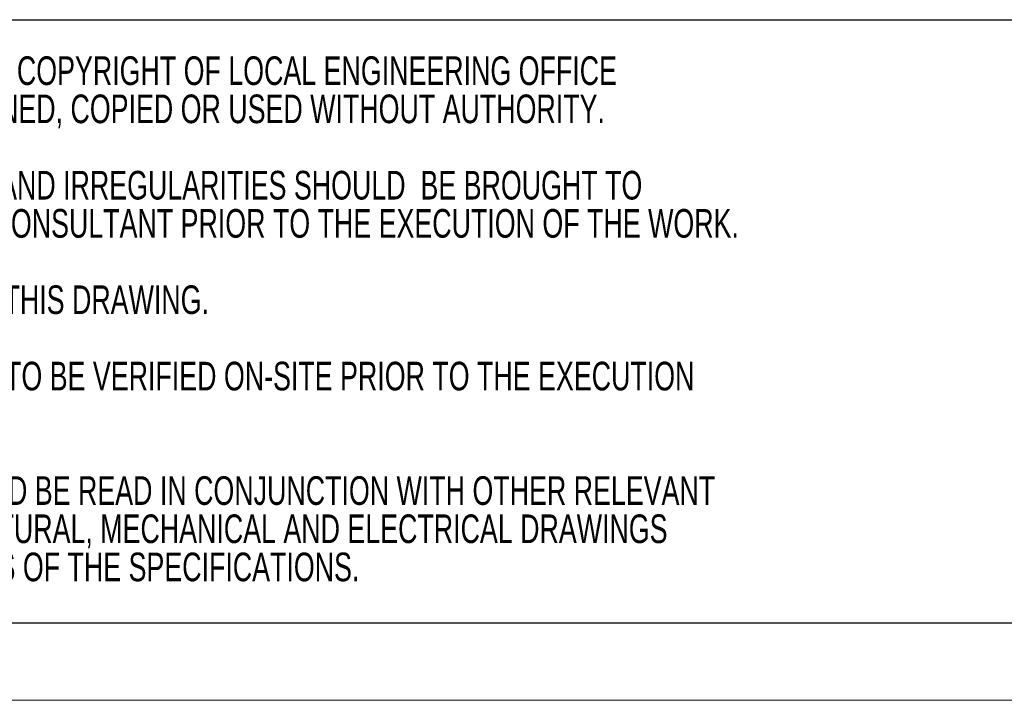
# Model space of a CAD drawing. Header units: millimetres. Extents: x 5 to 415, y 5 to 292.
# Tile 44 of 79: x 288 to 352, y 5 to 49. Entities that reach past the tile are written whole.
import ezdxf

# ---------------------------------------------------------------- set-up
doc = ezdxf.new("R2010")
doc.units = ezdxf.units.MM
doc.layers.add('TABELLA', color=7, linetype='Continuous')
doc.styles.add('SLDTEXTSTYLE1', font='TXT', dxfattribs={"width": 0.7})

# ---------------------------------------------------------------- blocks, each defined once
blk = doc.blocks.new('SW_NOTE_0')
at = {"layer": 'TABELLA', "color": 0, "char_height": 1.85208, "attachment_point": 1, "style": 'SLDTEXTSTYLE1'}
for s, insert in [('1.0 THIS DRAWING IS THE  COPYRIGHT OF LOCAL ENGINEERING OFFICE', (0, 2.387)), ('AND MUST NOT BE RETAINED, COPIED OR USED WITHOUT AUTHORITY.', (0, -0.082)), ('2.0 ANY DISCREPANCIES AND IRREGULARITIES SHOULD  BE BROUGHT TO', (0, -5.021)), ('THE ATTENTION OF THE CONSULTANT PRIOR TO THE EXECUTION OF THE WORK.', (0, -7.49)), ('3.0 DO NOT SCALE FROM THIS DRAWING.', (0, -12.429)), ('4.0 ALL DIMENSIONS ARE TO BE VERIFIED ON-SITE PRIOR TO THE EXECUTION', (0, -17.368)), ('5.0 THIS DRAWING SHOULD BE READ IN CONJUNCTION WITH OTHER RELEVANT', (0, -24.776)), ('ARCHITECTURAL, STRUCTURAL, MECHANICAL AND ELECTRICAL DRAWINGS', (0, -27.246)), ('AND RELEVANT SECTIONS OF THE SPECIFICATIONS.', (0, -29.715))]:
    blk.add_mtext(s, dxfattribs=dict(at, insert=insert))

msp = doc.modelspace()

# ---------------------------------------------------------------- linework, layer by layer
at = {"layer": 'TABELLA'}
for p, q in [((262.557, 49.029), (414.998, 49.029)), ((262.557, 10.005), (415, 10.005))]:
    msp.add_line(p, q, dxfattribs=at)
at = {"layer": 'TABELLA', "color": 5, "linetype": 'Continuous', "lineweight": 18}
msp.add_line((5, 5), (415, 5), dxfattribs=at)

# ---------------------------------------------------------------- block references
at = {"layer": 'TABELLA', "color": 2}
msp.add_blockref('SW_NOTE_0', (264.968, 44.27), dxfattribs=at)

doc.saveas('drawing.dxf')
